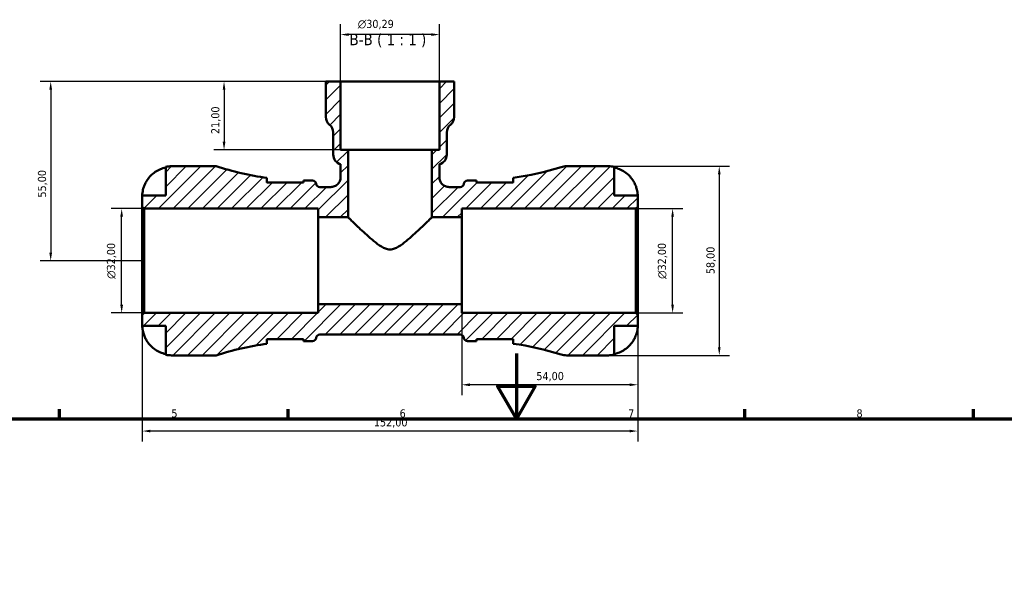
# Model space of a CAD drawing. Header units: millimetres. Extents: x 0 to 905, y 0 to 696.
# Tile 6 of 9: x 268 to 570, y 522 to 696. Entities that reach past the tile are written whole.
import ezdxf

# ---------------------------------------------------------------- set-up
doc = ezdxf.new("R2010")
doc.units = ezdxf.units.MM
for name, color, linetype, lineweight in [('Border (ISO)', 7, 'Continuous', 70), ('Dimension (ISO)', 7, 'Continuous', 25), ('Hatch (ISO)', 7, 'Continuous', 18), ('Symbol (ISO)', 7, 'Continuous', 25), ('Visible (ISO)', 7, 'Continuous', 50)]:
    doc.layers.add(name, color=color, linetype=linetype, lineweight=lineweight)
doc.styles.add('Label Text (ISO)', font='tahoma.ttf')
doc.styles.add('Note Text (ISO)', font='tahoma.ttf')
doc.dimstyles.new('Default (ISO)', dxfattribs={"dimtxt": 2.5, "dimasz": 2.5, "dimexe": 3.175, "dimexo": 0, "dimgap": 0.762, "dimtad": 1, "dimrnd": 1e-08, "dimzin": 0, "dimtxsty": 'Note Text (ISO)', "dimcen": 0.09, "dimdle": 10, "dimclrd": 256, "dimclre": 256, "dimclrt": 232, "dimazin": 0, "dimtfac": 1.40208, "dimtmove": 0, "dimatfit": 3, "dimfxl": 1, "dimtolj": 1, "dimtzin": 0, "dimlwd": -1, "dimlwe": -1, "dimarcsym": 0})

# ---------------------------------------------------------------- blocks, each defined once
blk = doc.blocks.new('Borders Default Border')
at = {"layer": 'Border (ISO)'}
for p, q in [((280.33, 574), (280.33, 576.9)), ((350.42, 574), (350.42, 576.9)), ((490.58, 574), (490.58, 576.9)), ((560.67, 574), (560.67, 576.9))]:
    blk.add_line(p, q, dxfattribs=at)
at = {"layer": 'Border (ISO)', "flags": 128}
for points in [[(420.5, 594), (420.5, 574), (414.73, 584), (426.27, 584), (420.5, 574)], [(20, 20), (20, 574), (821, 574), (821, 20), (20, 20)]]:
    blk.add_lwpolyline(points, dxfattribs=at)
at = {"layer": 'Border (ISO)', "color": 232, "true_color": 0xca0064, "char_height": 2.5, "attachment_point": 7, "style": 'Note Text (ISO)'}
for s, insert in [('5', (314.64, 574.35)), ('6', (384.66, 574.35)), ('7', (454.77, 574.4)), ('8', (524.81, 574.34))]:
    blk.add_mtext(s, dxfattribs=dict(at, insert=insert))
blk = doc.blocks.new('*D7')
at = {"layer": 'Defpoints', "color": 0, "transparency": 16777216}
for p in [(305.7, 605.87), (457.7, 605.87), (305.7, 570.23)]:
    blk.add_point(p, dxfattribs=at)
at = {"layer": 'Dimension (ISO)', "transparency": 16777216}
for p, q in [((305.7, 605.87), (305.7, 567.05)), ((457.7, 605.87), (457.7, 567.05)), ((455.2, 570.23), (308.2, 570.23))]:
    blk.add_line(p, q, dxfattribs=at)
for points in [[(308.2, 570.64), (308.2, 569.81), (305.7, 570.23)], [(455.2, 570.64), (455.2, 569.81), (457.7, 570.23)]]:
    blk.add_solid(points, dxfattribs=at)
at = {"layer": 'Dimension (ISO)', "color": 232, "true_color": 0xca0064, "transparency": 16777216, "insert": (376.75, 574.16), "char_height": 2.5, "attachment_point": 1, "style": 'Note Text (ISO)'}
blk.add_mtext('\\A1;152,00', dxfattribs=at)
blk = doc.blocks.new('*D8')
at = {"layer": 'Defpoints', "color": 0, "transparency": 16777216}
for p in [(403.7, 609.12), (457.7, 605.87), (403.7, 584.43)]:
    blk.add_point(p, dxfattribs=at)
at = {"layer": 'Dimension (ISO)', "transparency": 16777216}
for p, q in [((403.7, 609.12), (403.7, 581.26)), ((457.7, 605.87), (457.7, 581.26)), ((455.2, 584.43), (406.2, 584.43))]:
    blk.add_line(p, q, dxfattribs=at)
for points in [[(406.2, 584.85), (406.2, 584.01), (403.7, 584.43)], [(455.2, 584.85), (455.2, 584.01), (457.7, 584.43)]]:
    blk.add_solid(points, dxfattribs=at)
at = {"layer": 'Dimension (ISO)', "color": 232, "true_color": 0xca0064, "transparency": 16777216, "insert": (426.6, 588.36), "char_height": 2.5, "attachment_point": 1, "style": 'Note Text (ISO)'}
blk.add_mtext('\\A1;54,00', dxfattribs=at)
blk = doc.blocks.new('*D9')
at = {"layer": 'Defpoints', "color": 0, "transparency": 16777216}
for p in [(448.7, 651.45), (448.7, 593.45), (482.71, 593.45)]:
    blk.add_point(p, dxfattribs=at)
at = {"layer": 'Dimension (ISO)', "transparency": 16777216}
for p, q in [((448.7, 651.45), (485.89, 651.45)), ((482.71, 648.95), (482.71, 595.95)), ((448.7, 593.45), (485.89, 593.45))]:
    blk.add_line(p, q, dxfattribs=at)
for points in [[(482.3, 648.95), (483.13, 648.95), (482.71, 651.45)], [(482.3, 595.95), (483.13, 595.95), (482.71, 593.45)]]:
    blk.add_solid(points, dxfattribs=at)
at = {"layer": 'Dimension (ISO)', "color": 232, "true_color": 0xca0064, "transparency": 16777216, "insert": (478.77, 618.35), "char_height": 2.5, "attachment_point": 1, "rotation": 90, "style": 'Note Text (ISO)'}
blk.add_mtext('\\A1;58,00', dxfattribs=at)
blk = doc.blocks.new('*D10')
at = {"layer": 'Defpoints', "color": 0, "transparency": 16777216}
for p in [(457.12, 638.45), (468.4, 638.45), (457.12, 606.45)]:
    blk.add_point(p, dxfattribs=at)
at = {"layer": 'Dimension (ISO)', "transparency": 16777216}
for p, q in [((457.12, 638.45), (471.57, 638.45)), ((468.4, 608.95), (468.4, 635.95)), ((457.12, 606.45), (471.57, 606.45))]:
    blk.add_line(p, q, dxfattribs=at)
for points in [[(467.98, 635.95), (468.81, 635.95), (468.4, 638.45)], [(467.98, 608.95), (468.81, 608.95), (468.4, 606.45)]]:
    blk.add_solid(points, dxfattribs=at)
at = {"layer": 'Dimension (ISO)', "color": 232, "true_color": 0xca0064, "transparency": 16777216, "insert": (463.87, 616.9), "char_height": 2.5, "attachment_point": 1, "rotation": 90, "style": 'Note Text (ISO)'}
blk.add_mtext('\\A1;\\fAIGDT|b0|i0;\\H2.5000;\\ln\\fTahoma|b0|i0;\\H2.5000;32,00', dxfattribs=at)
blk = doc.blocks.new('*D11')
at = {"layer": 'Defpoints', "color": 0, "transparency": 16777216}
for p in [(299.38, 638.45), (306.28, 638.45), (306.28, 606.45)]:
    blk.add_point(p, dxfattribs=at)
at = {"layer": 'Dimension (ISO)', "transparency": 16777216}
for p, q in [((306.28, 638.45), (296.2, 638.45)), ((299.38, 608.95), (299.38, 635.95)), ((306.28, 606.45), (296.2, 606.45))]:
    blk.add_line(p, q, dxfattribs=at)
for points in [[(298.96, 635.95), (299.8, 635.95), (299.38, 638.45)], [(298.96, 608.95), (299.8, 608.95), (299.38, 606.45)]]:
    blk.add_solid(points, dxfattribs=at)
at = {"layer": 'Dimension (ISO)', "color": 232, "true_color": 0xca0064, "transparency": 16777216, "insert": (294.86, 616.9), "char_height": 2.5, "attachment_point": 1, "rotation": 90, "style": 'Note Text (ISO)'}
blk.add_mtext('\\A1;\\fAIGDT|b0|i0;\\H2.5000;\\ln\\fTahoma|b0|i0;\\H2.5000;32,00', dxfattribs=at)
blk = doc.blocks.new('*D12')
at = {"layer": 'Defpoints', "color": 0, "transparency": 16777216}
for p in [(366.55, 691.84), (366.55, 677.45), (396.85, 677.45)]:
    blk.add_point(p, dxfattribs=at)
at = {"layer": 'Dimension (ISO)', "transparency": 16777216}
for p, q in [((366.55, 677.45), (366.55, 695.01)), ((396.85, 677.45), (396.85, 695.01)), ((394.35, 691.84), (369.05, 691.84))]:
    blk.add_line(p, q, dxfattribs=at)
for points in [[(369.05, 692.25), (369.05, 691.42), (366.55, 691.84)], [(394.35, 692.25), (394.35, 691.42), (396.85, 691.84)]]:
    blk.add_solid(points, dxfattribs=at)
at = {"layer": 'Dimension (ISO)', "color": 232, "true_color": 0xca0064, "transparency": 16777216, "insert": (371.82, 696.36), "char_height": 2.5, "attachment_point": 1, "style": 'Note Text (ISO)'}
blk.add_mtext('\\A1;\\fAIGDT|b0|i0;\\H2.5000;\\ln\\fTahoma|b0|i0;\\H2.5000;30,29', dxfattribs=at)
blk = doc.blocks.new('*D13')
at = {"layer": 'Defpoints', "color": 0, "transparency": 16777216}
for p in [(366.55, 677.45), (277.61, 622.45), (305.7, 622.45)]:
    blk.add_point(p, dxfattribs=at)
at = {"layer": 'Dimension (ISO)', "transparency": 16777216}
for p, q in [((366.55, 677.45), (274.43, 677.45)), ((277.61, 674.95), (277.61, 624.95)), ((305.7, 622.45), (274.43, 622.45))]:
    blk.add_line(p, q, dxfattribs=at)
for points in [[(277.19, 674.95), (278.03, 674.95), (277.61, 677.45)], [(277.19, 624.95), (278.03, 624.95), (277.61, 622.45)]]:
    blk.add_solid(points, dxfattribs=at)
at = {"layer": 'Dimension (ISO)', "color": 232, "true_color": 0xca0064, "transparency": 16777216, "insert": (273.68, 641.85), "char_height": 2.5, "attachment_point": 1, "rotation": 90, "style": 'Note Text (ISO)'}
blk.add_mtext('\\A1;55,00', dxfattribs=at)
blk = doc.blocks.new('*D14')
at = {"layer": 'Defpoints', "color": 0, "transparency": 16777216}
for p in [(366.55, 677.45), (330.79, 656.45), (368.83, 656.45)]:
    blk.add_point(p, dxfattribs=at)
at = {"layer": 'Dimension (ISO)', "transparency": 16777216}
for p, q in [((366.55, 677.45), (327.62, 677.45)), ((330.79, 674.95), (330.79, 658.95)), ((368.83, 656.45), (327.62, 656.45))]:
    blk.add_line(p, q, dxfattribs=at)
for points in [[(330.38, 674.95), (331.21, 674.95), (330.79, 677.45)], [(330.38, 658.95), (331.21, 658.95), (330.79, 656.45)]]:
    blk.add_solid(points, dxfattribs=at)
at = {"layer": 'Dimension (ISO)', "color": 232, "true_color": 0xca0064, "transparency": 16777216, "insert": (326.86, 661.34), "char_height": 2.5, "attachment_point": 1, "rotation": 90, "style": 'Note Text (ISO)'}
blk.add_mtext('\\A1;21,00', dxfattribs=at)

msp = doc.modelspace()

# ---------------------------------------------------------------- hatches: boundary and pattern name
at = {"layer": 'Hatch (ISO)'}
h = msp.add_hatch(dxfattribs=at)
h.set_pattern_fill('ANSI31', color=256, scale=25.4, style=0)
h.set_pattern_definition([(45, (0, 0), (-2.245064, 2.245064), [])])
edge = h.paths.add_edge_path()
edge.add_line((305.7, 639.033), (306.28, 638.453))
edge.add_line((306.28, 638.453), (359.7, 638.453))
edge.add_line((359.7, 638.453), (359.7, 635.787))
edge.add_line((359.7, 635.787), (368.826, 635.787))
edge.add_line((368.826, 635.787), (368.826, 656.453))
edge.add_line((368.826, 656.453), (366.554, 656.453))
edge.add_line((366.554, 656.453), (366.554, 677.453))
edge.add_line((366.554, 677.453), (362.01, 677.453))
edge.add_line((362.01, 677.453), (362.01, 666.56))
edge.add_ellipse((365.04, 666.56), major_axis=(-3.029, 0), ratio=1, start_angle=0, end_angle=51.31781)
edge.add_ellipse((361.253, 661.831), major_axis=(1.893, 2.365), ratio=1, start_angle=308.68219, end_angle=360, ccw=False)
edge.add_line((364.282, 661.831), (364.282, 655.006))
edge.add_ellipse((367.311, 655.006), major_axis=(-3.029, 0), ratio=1, start_angle=0, end_angle=75.52249)
edge.add_line((366.554, 652.073), (366.554, 648.103))
edge.add_spline(control_points=[(366.554, 648.103), (366.554, 647.899), (366.534, 647.696), (366.452, 647.298), (366.392, 647.103), (366.157, 646.553), (365.934, 646.224), (365.372, 645.67), (365.04, 645.45), (364.31, 645.151), (363.919, 645.073), (363.525, 645.073)], knot_values=[-0.477027, -0.477027, -0.477027, -0.477027, -0.4160087, -0.4160087, -0.3549904, -0.3549904, -0.2366602, -0.2366602, -0.1183301, -0.1183301, 0, 0, 0, 0], degree=3, periodic=0)
edge.add_line((363.525, 645.073), (360.221, 645.073))
edge.add_ellipse((360.221, 646.233), major_axis=(0, -1.16), ratio=1, start_angle=277.18076, end_angle=360, ccw=False)
edge.add_ellipse((357.92, 645.943), major_axis=(1.151, 0.145), ratio=1, start_angle=0, end_angle=82.81924)
edge.add_line((357.92, 647.103), (355.84, 647.103))
edge.add_ellipse((355.84, 735.951), major_axis=(0, -88.848), ratio=1, start_angle=359.56148, end_angle=360, ccw=False)
edge.add_line((355.16, 647.106), (355.16, 646.463))
edge.add_line((355.16, 646.463), (343.96, 646.463))
edge.add_line((343.96, 646.463), (343.96, 647.901))
edge.add_ellipse((355.84, 735.951), major_axis=(-11.88, -88.05), ratio=1, start_angle=349.68105, end_angle=360, ccw=False)
edge.add_line((328.38, 651.453), (314.7, 651.453))
edge.add_ellipse((314.7, 642.453), major_axis=(0, 9), ratio=1, start_angle=0, end_angle=11.53696)
edge.add_line((312.9, 651.272), (312.9, 642.453))
edge.add_line((312.9, 642.453), (305.7, 642.453))
edge.add_line((305.7, 642.453), (305.7, 639.033))
edge = h.paths.add_edge_path()
edge.add_ellipse((435.924, 599.253), major_axis=(-1.738, -5.533), ratio=1, start_angle=0, end_angle=17.43833)
edge.add_line((435.924, 593.453), (448.7, 593.453))
edge.add_ellipse((448.7, 602.453), major_axis=(0, -9), ratio=1, start_angle=0, end_angle=11.53696)
edge.add_line((450.5, 593.635), (450.5, 602.453))
edge.add_line((450.5, 602.453), (457.7, 602.453))
edge.add_line((457.7, 602.453), (457.7, 605.873))
edge.add_line((457.7, 605.873), (457.12, 606.453))
edge.add_line((457.12, 606.453), (403.7, 606.453))
edge.add_line((403.7, 606.453), (403.7, 609.12))
edge.add_line((403.7, 609.12), (359.7, 609.12))
edge.add_line((359.7, 609.12), (359.7, 606.453))
edge.add_line((359.7, 606.453), (306.28, 606.453))
edge.add_line((306.28, 606.453), (305.7, 605.873))
edge.add_line((305.7, 605.873), (305.7, 602.453))
edge.add_line((305.7, 602.453), (312.9, 602.453))
edge.add_line((312.9, 602.453), (312.9, 593.635))
edge.add_ellipse((314.7, 602.453), major_axis=(-1.8, -8.818), ratio=1, start_angle=0, end_angle=11.53696)
edge.add_line((314.7, 593.453), (328.38, 593.453))
edge.add_ellipse((355.84, 508.956), major_axis=(-27.46, 84.498), ratio=1, start_angle=349.68105, end_angle=360, ccw=False)
edge.add_line((343.96, 597.006), (343.96, 598.443))
edge.add_line((343.96, 598.443), (355.16, 598.443))
edge.add_line((355.16, 598.443), (355.16, 597.801))
edge.add_ellipse((355.84, 508.956), major_axis=(-0.68, 88.845), ratio=1, start_angle=359.56148, end_angle=360, ccw=False)
edge.add_line((355.84, 597.803), (357.92, 597.803))
edge.add_ellipse((357.92, 598.963), major_axis=(0, -1.16), ratio=1, start_angle=0, end_angle=82.81924)
edge.add_ellipse((360.221, 598.673), major_axis=(-1.151, 0.145), ratio=1, start_angle=277.18076, end_angle=360, ccw=False)
edge.add_line((360.221, 599.833), (403.178, 599.833))
edge.add_ellipse((403.178, 598.673), major_axis=(0, 1.16), ratio=1, start_angle=277.18076, end_angle=360, ccw=False)
edge.add_ellipse((405.48, 598.963), major_axis=(-1.151, -0.145), ratio=1, start_angle=0, end_angle=82.81924)
edge.add_line((405.48, 597.803), (407.56, 597.803))
edge.add_ellipse((407.56, 508.956), major_axis=(0, 88.848), ratio=1, start_angle=359.56148, end_angle=360, ccw=False)
edge.add_line((408.24, 597.801), (408.24, 598.443))
edge.add_line((408.24, 598.443), (419.44, 598.443))
edge.add_line((419.44, 598.443), (419.44, 597.006))
edge.add_ellipse((407.56, 508.956), major_axis=(11.88, 88.05), ratio=1, start_angle=350.24582, end_angle=360, ccw=False)
edge = h.paths.add_edge_path()
edge.add_ellipse((435.924, 645.653), major_axis=(0, 5.8), ratio=1, start_angle=0, end_angle=17.43833)
edge.add_ellipse((407.56, 735.951), major_axis=(26.626, -84.764), ratio=1, start_angle=350.24582, end_angle=360, ccw=False)
edge.add_line((419.44, 647.901), (419.44, 646.463))
edge.add_line((419.44, 646.463), (408.24, 646.463))
edge.add_line((408.24, 646.463), (408.24, 647.106))
edge.add_ellipse((407.56, 735.951), major_axis=(0.68, -88.845), ratio=1, start_angle=359.56148, end_angle=360, ccw=False)
edge.add_line((407.56, 647.103), (405.48, 647.103))
edge.add_ellipse((405.48, 645.943), major_axis=(0, 1.16), ratio=1, start_angle=0, end_angle=82.81924)
edge.add_ellipse((403.178, 646.233), major_axis=(1.151, -0.145), ratio=1, start_angle=277.18076, end_angle=360, ccw=False)
edge.add_line((403.178, 645.073), (399.874, 645.073))
edge.add_spline(control_points=[(399.874, 645.073), (399.671, 645.073), (399.468, 645.094), (399.069, 645.175), (398.875, 645.236), (398.325, 645.47), (397.995, 645.694), (397.441, 646.256), (397.222, 646.588), (396.922, 647.317), (396.845, 647.708), (396.845, 648.103)], knot_values=[-0.477027, -0.477027, -0.477027, -0.477027, -0.4160087, -0.4160087, -0.3549904, -0.3549904, -0.2366602, -0.2366602, -0.1183301, -0.1183301, 0, 0, 0, 0], degree=3, periodic=0)
edge.add_line((396.845, 648.103), (396.845, 652.073))
edge.add_ellipse((396.088, 655.006), major_axis=(0.757, -2.933), ratio=1, start_angle=0, end_angle=75.52249)
edge.add_line((399.117, 655.006), (399.117, 661.831))
edge.add_ellipse((402.146, 661.831), major_axis=(-3.029, 0), ratio=1, start_angle=308.68219, end_angle=360, ccw=False)
edge.add_ellipse((398.36, 666.56), major_axis=(1.893, -2.365), ratio=1, start_angle=0, end_angle=51.31781)
edge.add_line((401.389, 666.56), (401.389, 677.453))
edge.add_line((401.389, 677.453), (396.845, 677.453))
edge.add_line((396.845, 677.453), (396.845, 656.453))
edge.add_line((396.845, 656.453), (394.573, 656.453))
edge.add_line((394.573, 656.453), (394.573, 635.787))
edge.add_line((394.573, 635.787), (403.7, 635.787))
edge.add_line((403.7, 635.787), (403.7, 638.453))
edge.add_line((403.7, 638.453), (457.12, 638.453))
edge.add_line((457.12, 638.453), (457.7, 639.033))
edge.add_line((457.7, 639.033), (457.7, 642.453))
edge.add_line((457.7, 642.453), (450.5, 642.453))
edge.add_line((450.5, 642.453), (450.5, 651.272))
edge.add_ellipse((448.7, 642.453), major_axis=(1.8, 8.818), ratio=1, start_angle=0, end_angle=11.53696)
edge.add_line((448.7, 651.453), (435.924, 651.453))

# ---------------------------------------------------------------- linework, layer by layer
at = {"layer": 'Visible (ISO)'}
for p, q in [((366.554, 677.453), (362.01, 677.453)), ((362.01, 677.453), (362.01, 666.56)), ((366.554, 656.453), (366.554, 677.453)), ((366.554, 677.453), (396.845, 677.453)), ((401.389, 677.453), (396.845, 677.453)), ((396.845, 677.453), (396.845, 656.453)), ((401.389, 666.56), (401.389, 677.453)), ((364.282, 661.831), (364.282, 655.006)), ((399.117, 655.006), (399.117, 661.831)), ((368.826, 656.453), (366.554, 656.453)), ((368.826, 635.787), (368.826, 656.453)), ((368.826, 656.453), (394.573, 656.453)), ((396.845, 656.453), (394.573, 656.453)), ((394.573, 656.453), (394.573, 635.787)), ((312.9, 651.272), (312.9, 642.453)), ((328.38, 651.453), (314.7, 651.453)), ((366.554, 652.073), (366.554, 648.103)), ((396.845, 648.103), (396.845, 652.073)), ((448.7, 651.453), (435.924, 651.453)), ((450.5, 642.453), (450.5, 651.272)), ((343.96, 646.463), (343.96, 647.901)), ((355.16, 646.463), (343.96, 646.463)), ((355.16, 647.106), (355.16, 646.463)), ((357.92, 647.103), (355.84, 647.103)), ((407.56, 647.103), (405.48, 647.103)), ((408.24, 646.463), (408.24, 647.106)), ((419.44, 646.463), (408.24, 646.463)), ((419.44, 647.901), (419.44, 646.463)), ((363.525, 645.073), (360.221, 645.073)), ((403.178, 645.073), (399.874, 645.073)), ((312.9, 642.453), (305.7, 642.453)), ((305.7, 642.453), (305.7, 639.033)), ((457.7, 642.453), (450.5, 642.453)), ((457.7, 639.033), (457.7, 642.453)), ((305.7, 639.033), (306.28, 638.453)), ((305.7, 605.873), (305.7, 639.033)), ((306.28, 638.453), (359.7, 638.453)), ((306.28, 638.453), (306.28, 606.453)), ((359.7, 638.453), (359.7, 635.787)), ((403.7, 635.787), (403.7, 638.453)), ((403.7, 638.453), (457.12, 638.453)), ((457.12, 638.453), (457.7, 639.033)), ((457.12, 638.453), (457.12, 606.453)), ((457.7, 605.873), (457.7, 639.033)), ((359.7, 635.787), (368.826, 635.787)), ((359.7, 609.12), (359.7, 635.787)), ((394.573, 635.787), (403.7, 635.787)), ((403.7, 609.12), (403.7, 635.787)), ((403.7, 609.12), (359.7, 609.12)), ((359.7, 609.12), (359.7, 606.453)), ((403.7, 606.453), (403.7, 609.12)), ((306.28, 606.453), (305.7, 605.873)), ((305.7, 605.873), (305.7, 602.453)), ((359.7, 606.453), (306.28, 606.453)), ((457.12, 606.453), (403.7, 606.453)), ((457.7, 605.873), (457.12, 606.453)), ((457.7, 602.453), (457.7, 605.873)), ((305.7, 602.453), (312.9, 602.453)), ((312.9, 602.453), (312.9, 593.635)), ((450.5, 593.635), (450.5, 602.453)), ((450.5, 602.453), (457.7, 602.453)), ((343.96, 597.006), (343.96, 598.443)), ((343.96, 598.443), (355.16, 598.443)), ((355.16, 598.443), (355.16, 597.801)), ((360.221, 599.833), (403.178, 599.833)), ((408.24, 597.801), (408.24, 598.443)), ((408.24, 598.443), (419.44, 598.443)), ((419.44, 598.443), (419.44, 597.006)), ((355.84, 597.803), (357.92, 597.803)), ((405.48, 597.803), (407.56, 597.803)), ((314.7, 593.453), (328.38, 593.453)), ((435.924, 593.453), (448.7, 593.453))]:
    msp.add_line(p, q, dxfattribs=at)
for centre, radius, start, end in [((365.04, 666.56), 3.029, 180, 231.31781), ((398.36, 666.56), 3.029, 308.68219, 0), ((361.253, 661.831), 3.029, 0, 51.31781), ((402.146, 661.831), 3.029, 128.68219, 180), ((367.311, 655.006), 3.029, 180, 255.52249), ((396.088, 655.006), 3.029, 284.47751, 0), ((314.7, 642.453), 9, 90, 101.53696), ((355.84, 735.951), 88.848, 251.99689, 262.31585), ((407.56, 735.951), 88.848, 277.68415, 287.43833), ((435.924, 645.653), 5.8, 90, 107.43833), ((448.7, 642.453), 9, 78.46304, 90), ((355.84, 735.951), 88.848, 269.56148, 270), ((357.92, 645.943), 1.16, 7.18076, 90), ((405.48, 645.943), 1.16, 90, 172.81924), ((407.56, 735.951), 88.848, 270, 270.43852), ((360.221, 646.233), 1.16, 187.18076, 270), ((403.178, 646.233), 1.16, 270, 352.81924), ((357.92, 598.963), 1.16, 270, 352.81924), ((360.221, 598.673), 1.16, 90, 172.81924), ((403.178, 598.673), 1.16, 7.18076, 90), ((405.48, 598.963), 1.16, 187.18076, 270), ((355.84, 508.956), 88.848, 97.68415, 108.00311), ((355.84, 508.956), 88.848, 90, 90.43852), ((407.56, 508.956), 88.848, 89.56148, 90), ((407.56, 508.956), 88.848, 72.56167, 82.31585), ((314.7, 602.453), 9, 258.46304, 270), ((435.924, 599.253), 5.8, 252.56167, 270), ((448.7, 602.453), 9, 270, 281.53696)]:
    msp.add_arc(centre, radius, start, end, dxfattribs=at)
for points, knots in [([(306.576, 646.053), (306.758, 646.441), (306.978, 646.834), (307.563, 647.716), (307.955, 648.188), (308.742, 648.979), (309.209, 649.37), (310.215, 650.046), (310.754, 650.33), (311.764, 650.75), (312.325, 650.928), (312.9, 651.046)], [4.42788405, 4.42788405, 4.42788405, 4.42788405, 4.5512464, 4.5512464, 4.71913293, 4.71913293, 4.88586959, 4.88586959, 5.05260626, 5.05260626, 5.21400469, 5.21400469, 5.21400469, 5.21400469]), ([(450.5, 651.046), (451.074, 650.928), (451.635, 650.75), (452.645, 650.33), (453.184, 650.046), (454.19, 649.37), (454.657, 648.979), (455.444, 648.188), (455.836, 647.716), (456.421, 646.834), (456.641, 646.441), (456.824, 646.053)], [0.17075309, 0.17075309, 0.17075309, 0.17075309, 0.33215152, 0.33215152, 0.49888818, 0.49888818, 0.66562485, 0.66562485, 0.83351137, 0.83351137, 0.95687373, 0.95687373, 0.95687373, 0.95687373]), ([(343.96, 646.908), (343.96, 646.841), (343.974, 646.77), (344.029, 646.62), (344.068, 646.543), (344.119, 646.463)], [-1.98255358, -1.98255358, -1.98255358, -1.98255358, -1.90993297, -1.90993297, -1.84098868, -1.84098868, -1.84098868, -1.84098868]), ([(366.554, 648.103), (366.554, 647.899), (366.534, 647.696), (366.452, 647.298), (366.392, 647.103), (366.157, 646.553), (365.934, 646.224), (365.372, 645.67), (365.04, 645.45), (364.31, 645.151), (363.919, 645.073), (363.525, 645.073)], [-0.47702695, -0.47702695, -0.47702695, -0.47702695, -0.41600865, -0.41600865, -0.35499035, -0.35499035, -0.23666023, -0.23666023, -0.11833012, -0.11833012, 0, 0, 0, 0]), ([(399.874, 645.073), (399.671, 645.073), (399.468, 645.094), (399.069, 645.175), (398.875, 645.236), (398.325, 645.47), (397.995, 645.694), (397.441, 646.256), (397.222, 646.588), (396.922, 647.317), (396.845, 647.708), (396.845, 648.103)], [-0.47702695, -0.47702695, -0.47702695, -0.47702695, -0.41600865, -0.41600865, -0.35499035, -0.35499035, -0.23666023, -0.23666023, -0.11833012, -0.11833012, 0, 0, 0, 0]), ([(419.28, 646.463), (419.303, 646.499), (419.323, 646.535), (419.406, 646.693), (419.44, 646.807), (419.44, 646.908)], [-0.24438275, -0.24438275, -0.24438275, -0.24438275, -0.21341419, -0.21341419, -0.10274723, -0.10274723, -0.10274723, -0.10274723]), ([(305.7, 642.453), (305.7, 642.453), (305.699, 642.489), (305.702, 642.637), (305.705, 642.757), (305.731, 643.14), (305.763, 643.441), (305.877, 644.043), (305.939, 644.31), (306.072, 644.769), (306.13, 644.952), (306.257, 645.306), (306.323, 645.477), (306.452, 645.783), (306.512, 645.919), (306.576, 646.053)], [0, 0, 0, 0, 0.08783311, 0.08783311, 0.18435408, 0.18435408, 0.32279749, 0.32279749, 0.41754463, 0.41754463, 0.47774931, 0.47774931, 0.53276241, 0.53276241, 0.57681269, 0.57681269, 0.57681269, 0.57681269]), ([(456.824, 646.053), (456.825, 646.05), (456.827, 646.046), (456.918, 645.853), (457.001, 645.662), (457.144, 645.301), (457.206, 645.132), (457.331, 644.76), (457.39, 644.56), (457.529, 644.03), (457.588, 643.721), (457.67, 643.147), (457.687, 642.902), (457.701, 642.548), (457.7, 642.453), (457.7, 642.453)], [-0.58332629, -0.58332629, -0.58332629, -0.58332629, -0.58206847, -0.58206847, -0.51861604, -0.51861604, -0.4628074, -0.4628074, -0.39473272, -0.39473272, -0.27692423, -0.27692423, -0.14288351, -0.14288351, 0, 0, 0, 0]), ([(381.7, 625.924), (381.185, 625.924), (380.73, 626.035), (379.871, 626.356), (379.467, 626.568), (378.278, 627.286), (377.521, 627.868), (376.013, 629.101), (375.275, 629.749), (373.87, 631.012), (373.203, 631.629), (371.558, 633.166), (370.575, 634.105), (369.549, 635.089), (369.279, 635.349), (368.918, 635.698), (368.826, 635.787), (368.826, 635.787)], [0, 0, 0, 0, 0.1543121, 0.1543121, 0.3086242, 0.3086242, 0.6172483, 0.6172483, 0.9258725, 0.9258725, 1.2344966, 1.2344966, 1.762775, 1.762775, 2.0269141, 2.0269141, 2.2910533, 2.2910533, 2.2910533, 2.2910533]), ([(394.573, 635.787), (394.573, 635.787), (394.482, 635.698), (394.12, 635.349), (393.85, 635.089), (392.824, 634.105), (391.842, 633.166), (390.196, 631.629), (389.529, 631.012), (388.124, 629.749), (387.386, 629.101), (385.879, 627.868), (385.121, 627.286), (383.932, 626.568), (383.529, 626.356), (382.669, 626.035), (382.214, 625.924), (381.7, 625.924)], [6.8731598, 6.8731598, 6.8731598, 6.8731598, 7.137299, 7.137299, 7.4014381, 7.4014381, 7.9297164, 7.9297164, 8.2383406, 8.2383406, 8.5469648, 8.5469648, 8.8555889, 8.8555889, 9.009901, 9.009901, 9.1642131, 9.1642131, 9.1642131, 9.1642131]), ([(306.576, 598.853), (306.508, 598.997), (306.444, 599.141), (306.294, 599.5), (306.214, 599.715), (306.065, 600.156), (305.999, 600.38), (305.865, 600.906), (305.811, 601.192), (305.729, 601.754), (305.713, 602.003), (305.698, 602.359), (305.7, 602.453), (305.7, 602.453)], [-0.57647647, -0.57647647, -0.57647647, -0.57647647, -0.52968676, -0.52968676, -0.46054026, -0.46054026, -0.38562403, -0.38562403, -0.27730827, -0.27730827, -0.14258086, -0.14258086, 0, 0, 0, 0]), ([(457.7, 602.453), (457.7, 602.453), (457.7, 602.421), (457.698, 602.286), (457.695, 602.178), (457.673, 601.82), (457.645, 601.528), (457.538, 600.933), (457.478, 600.666), (457.339, 600.173), (457.27, 599.957), (457.111, 599.514), (457.02, 599.288), (456.889, 598.994), (456.857, 598.924), (456.824, 598.853)], [-2.49913258, -2.49913258, -2.49913258, -2.49913258, -2.41505436, -2.41505436, -2.32384732, -2.32384732, -2.1841143, -2.1841143, -2.08674766, -2.08674766, -2.01440674, -2.01440674, -1.93994266, -1.93994266, -1.91637503, -1.91637503, -1.91637503, -1.91637503]), ([(312.9, 593.861), (312.325, 593.979), (311.764, 594.157), (310.754, 594.577), (310.215, 594.861), (309.209, 595.537), (308.742, 595.928), (307.955, 596.719), (307.563, 597.191), (306.978, 598.073), (306.758, 598.466), (306.576, 598.853)], [0.17075309, 0.17075309, 0.17075309, 0.17075309, 0.33215152, 0.33215152, 0.49888818, 0.49888818, 0.66562485, 0.66562485, 0.83351137, 0.83351137, 0.95687373, 0.95687373, 0.95687373, 0.95687373]), ([(344.119, 598.444), (344.092, 598.401), (344.068, 598.359), (343.989, 598.202), (343.96, 598.095), (343.96, 597.999)], [-0.24989046, -0.24989046, -0.24989046, -0.24989046, -0.21301609, -0.21301609, -0.10827936, -0.10827936, -0.10827936, -0.10827936]), ([(419.44, 597.999), (419.44, 598.067), (419.425, 598.14), (419.369, 598.289), (419.33, 598.365), (419.28, 598.444)], [-1.97719961, -1.97719961, -1.97719961, -1.97719961, -1.90339273, -1.90339273, -1.83563806, -1.83563806, -1.83563806, -1.83563806]), ([(456.824, 598.853), (456.641, 598.466), (456.421, 598.073), (455.836, 597.191), (455.444, 596.719), (454.657, 595.928), (454.19, 595.537), (453.184, 594.861), (452.645, 594.577), (451.635, 594.157), (451.074, 593.979), (450.5, 593.861)], [4.42788405, 4.42788405, 4.42788405, 4.42788405, 4.5512464, 4.5512464, 4.71913293, 4.71913293, 4.88586959, 4.88586959, 5.05260626, 5.05260626, 5.21400469, 5.21400469, 5.21400469, 5.21400469])]:
    msp.add_open_spline(points, degree=3, knots=knots, dxfattribs=at)

# ---------------------------------------------------------------- block references
msp.add_blockref('Borders Default Border', (0, 0))

# ---------------------------------------------------------------- texts
at = {"layer": 'Symbol (ISO)', "insert": (369.26, 687.953), "char_height": 3.5, "attachment_point": 7, "style": 'Label Text (ISO)'}
msp.add_mtext('B-B ( 1 : 1 )', dxfattribs=at)

# ---------------------------------------------------------------- dimensions: what is measured, and where the dimension line sits
at = {"layer": 'Dimension (ISO)'}
for base, p1, p2, angle, picture, middle in [((366.554, 691.837), (396.845, 677.453), (366.554, 677.453), 180, '*D12', (377.369, 691.837)), ((299.379, 638.453), (306.28, 606.453), (306.28, 638.453), 90, '*D11', (299.379, 622.453)), ((468.397, 638.453), (457.12, 606.453), (457.12, 638.453), 90, '*D10', (468.397, 622.453))]:
    dim = msp.add_linear_dim(base=base, p1=p1, p2=p2, angle=angle, text='\\fAIGDT|b0|i0;\\H2.5000;\\ln\\fTahoma|b0|i0;\\H2.5000;<>', dimstyle='Default (ISO)', override={"dimdec": 2, "dimtp": 0, "dimtm": 0, "dimtdec": 2, "dimtofl": 0, "dimatfit": 1}, dxfattribs=at)
    dim.commit()
    dim.dimension.update_dxf_attribs({"geometry": picture, "text_midpoint": middle, "dimtype": 160})
for base, p1, p2, angle, picture, middle in [((277.61, 622.453), (366.554, 677.453), (305.7, 622.453), 90, '*D13', (277.61, 645.953)), ((330.793, 656.453), (366.554, 677.453), (368.826, 656.453), 90, '*D14', (330.793, 665.453)), ((482.715, 593.453), (448.7, 651.453), (448.7, 593.453), 90, '*D9', (482.715, 622.453)), ((403.7, 584.431), (457.7, 605.873), (403.7, 609.12), 180, '*D8', (430.7, 584.431)), ((305.7, 570.227), (457.7, 605.873), (305.7, 605.873), 180, '*D7', (381.7, 570.227))]:
    dim = msp.add_linear_dim(base=base, p1=p1, p2=p2, angle=angle, dimstyle='Default (ISO)', override={"dimdec": 2, "dimtp": 0, "dimtm": 0, "dimtdec": 2, "dimtofl": 0, "dimatfit": 1}, dxfattribs=at)
    dim.commit()
    dim.dimension.update_dxf_attribs({"geometry": picture, "text_midpoint": middle, "dimtype": 160})

doc.saveas('drawing.dxf')
